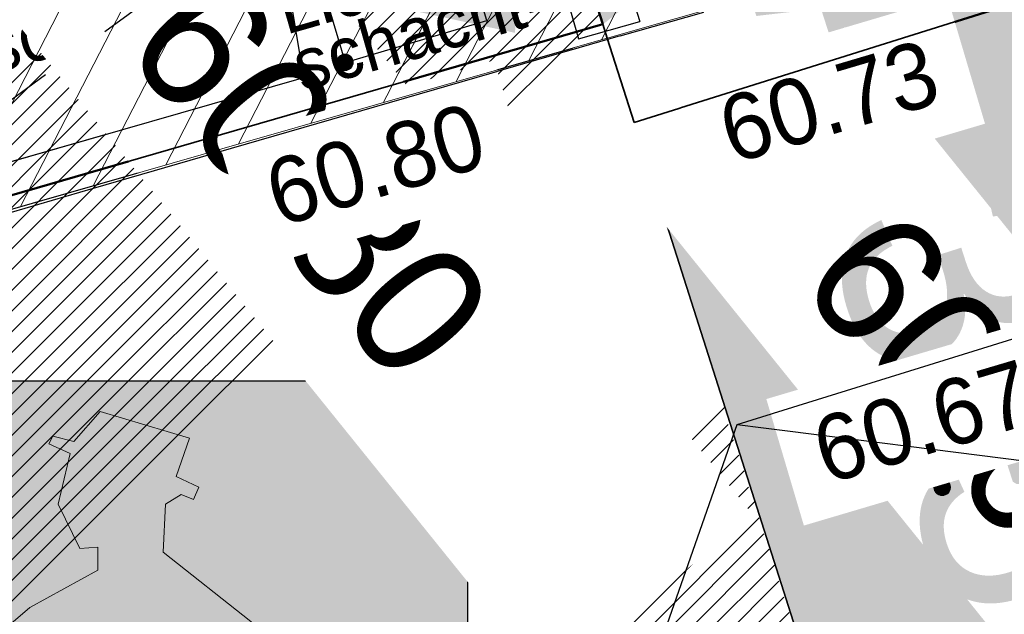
# Model space of a CAD drawing. Header units: millimetres. Extents: x 32365810 to 32368499, y 5620272 to 5622478.
# Tile 142 of 249: x 32366708.21 to 32366714.92, y 5620654.28 to 5620658.34. Entities that reach past the tile are written whole.
import ezdxf
from ezdxf import colors
from ezdxf.entities.mleader import LeaderData, LeaderLine
from ezdxf.math import Vec2, Vec3

# ---------------------------------------------------------------- set-up
doc = ezdxf.new("R2010")
doc.units = ezdxf.units.MM
for name, pattern in [('1000.100', [0]), ('1000.210', [0]), ('1600.1047', [0]), ('1600.2028', [0]), ('1600.2305', [0.75, 0.5, 0, 0, -0.25]), ('1600.2505', [0]), ('1600.2507', [0]), ('301', [1.5, 1, -0.5])]:
    doc.linetypes.add(name, pattern=pattern)
doc.layers.get('0').update_dxf_attribs({"color": 1, "linetype": 'CONTINUOUS'})
for name, color, linetype, true_color in [('_HB_Bemaßung', 7, 'CONTINUOUS', 0x000000), ('_HB_Text_TH_DN_FH', 7, 'CONTINUOUS', 0x000000), ('STRASSENVERKEHRSFLÄCHE_FA', 7, 'CONTINUOUS', 0xfff5bf)]:
    doc.layers.add(name, color=color, linetype=linetype, true_color=true_color)
for name, color, linetype in [('_K_Fahrbahnmarkierung', 251, 'CONTINUOUS'), ('_K_Gebäude', 251, 'CONTINUOUS'), ('_K_Höhen_ gemessen (NHN)', 251, 'CONTINUOUS'), ('_K_Lagebezeichnungen', 251, 'CONTINUOUS'), ('_K_Siedlungsflächen - Bauwerke u. Einrichtungen', 251, 'CONTINUOUS'), ('_K_Topographie_ örtl. Aufnahme', 251, 'CONTINUOUS'), ('BAULINIE_FA', 1, 'CONTINUOUS'), ('BESONDERE-VERKEHRSFLÄCHEN_B', 7, 'CONTINUOUS'), ('BESONDERE-VERKEHRSFLÄCHEN_FA', 40, 'CONTINUOUS'), ('PZV_BLOCKHINTERGRUND', 254, 'CONTINUOUS'), ('STRASSENBEGRENZUNG_FA', 72, 'CONTINUOUS'), ('STRASSENBEGRENZUNG_GL', 7, 'CONTINUOUS'), ('STRASSENBEGRENZUNG_SW', 7, 'CONTINUOUS'), ('UMGR_BESONDERE-VERKEHRSFLÄCHEN', 7, 'CONTINUOUS'), ('UMGR_STRASSENVERKEHRSFLÄCHE', 7, 'CONTINUOUS')]:
    doc.layers.add(name, color=color, linetype=linetype)
doc.layers.add('_K_Flurstücke_Grenzpunkte', color=251, linetype='CONTINUOUS', lineweight=50)
for name, color, linetype, transparency in [('Beschriftung Topographie', 7, 'CONTINUOUS', 0.75), ('Fahrbahnmarkierung', 7, 'CONTINUOUS', 0.75), ('Flurstücke_Grenzpunkte', 11, 'CONTINUOUS', 0.75), ('Gebäude', 31, 'CONTINUOUS', 0.75), ('Höhen_ gemessen (NHN)', 7, 'CONTINUOUS', 0.75), ('Höhentexte_ gemessen (NHN)', 7, 'CONTINUOUS', 0.75), ('Siedlungsflächen - Bauwerke u. Einrichtungen', 51, 'CONTINUOUS', 0.75), ('Symbole Topographie', 7, 'CONTINUOUS', 0.75), ('Topgraphie_ weitere örtliche Aufnahme', 7, 'CONTINUOUS', 0.75), ('Topographie_ örtl. Aufnahme', 7, 'CONTINUOUS', 0.75)]:
    doc.layers.add(name, color=color, linetype=linetype, transparency=transparency)
doc.styles.add('Arial', font='arial.ttf')
doc.styles.add('Beschriftung Topographie_ blau', font='GOTHIC.TTF')
doc.styles.add('Höhe NHN_ gemessen_ schwarz', font='GOTHIC.TTF')
doc.styles.add('Name - Bauwerken u. Einrichtungen - F 10', font='arialbd.ttf')

# ---------------------------------------------------------------- blocks, each defined once
blk = doc.blocks.new('PZV063E')
h = blk.add_hatch(color=256)
h.paths.add_polyline_path([(5, -5), (5, 5), (-5, 5), (-5, -5)])
h.paths.add_polyline_path([(-0.4367560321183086, 0.6387284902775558), (-0.8787119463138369, 1.078012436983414), (-2.199732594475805, 0.106614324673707), (-2.154083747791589, -0.2300873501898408), (-2.695641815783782, -0.3759662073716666), (-3.205754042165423, -0.2614039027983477), (-3.058435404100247, -0.04864533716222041), (-3.066402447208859, 0.2258822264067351), (-2.575340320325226, 0.5368370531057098), (-0.9712040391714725, 1.911584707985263), (-0.04301254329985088, 2.422627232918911), (-0.04301254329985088, 2.733582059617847), (-0.2885436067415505, 2.717216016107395), (-0.5831808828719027, 3.322759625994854), (-0.4194935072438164, 4.01013345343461), (-0.7114639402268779, 4.143449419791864), (-0.6569519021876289, 4.24695134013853), (-0.370387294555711, 4.173793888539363), (-0.01027506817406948, 4.582944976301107), (1.204586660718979, 4.222892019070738), (1.024530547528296, 3.699178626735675), (1.33131372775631, 3.552427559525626), (1.260960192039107, 3.385857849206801), (1.090005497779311, 3.453687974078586), (0.8772119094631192, 3.322759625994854), (0.8444744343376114, 2.668117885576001), (2.039876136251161, 1.722082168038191), (2.661888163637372, 0.9037799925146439), (3.02200039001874, -0.1436467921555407), (2.841944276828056, -0.2909411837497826), (3.04146041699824, -0.7196531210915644), (2.354678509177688, -0.8088285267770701), (2.269448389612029, -0.2123057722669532), (1.857840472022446, 0.8074851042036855), (1.254586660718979, 1.113343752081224), (1.5819614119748, -1.177902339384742), (2.056654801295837, -3.190925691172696), (2.400398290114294, -4.189254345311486), (2.236710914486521, -4.402012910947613), (1.843861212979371, -4.500209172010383), (0.92521879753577, -4.402012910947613), (1.292527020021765, -4.059164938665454), (0.1224624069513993, -1.298420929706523), (-1.039717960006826, -2.749042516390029), (-1.841786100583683, -3.616442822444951), (-2.103685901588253, -4.46747708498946), (-3.677766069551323, -4.254718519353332), (-2.924804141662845, -3.894665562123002)], flags=16)
at = {"layer": 'PZV_BLOCKHINTERGRUND'}
blk.add_hatch(color=256, dxfattribs=at).paths.add_polyline_path([(5, -5), (5, 5), (-5, 5), (-5, -5)])
at = {"color": 0}
blk.add_lwpolyline([(5, -5), (5, 5), (-5, 5), (-5, -5)], close=True, dxfattribs=at)
at = {"color": 0, "lineweight": 0}
blk.add_lwpolyline([(-0.8787119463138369, 1.078012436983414), (-0.4367560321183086, 0.6387284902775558), (-2.924804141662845, -3.894665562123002), (-3.677766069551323, -4.254718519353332), (-2.103685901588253, -4.46747708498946), (-1.841786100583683, -3.616442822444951), (-1.039717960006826, -2.749042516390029), (0.1224624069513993, -1.298420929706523), (1.292527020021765, -4.059164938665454), (0.92521879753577, -4.402012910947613), (1.843861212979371, -4.500209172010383), (2.236710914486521, -4.402012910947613), (2.400398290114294, -4.189254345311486), (2.056654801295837, -3.190925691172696), (1.5819614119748, -1.177902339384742), (1.254586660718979, 1.113343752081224), (1.857840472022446, 0.8074851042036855), (2.269448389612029, -0.2123057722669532), (2.354678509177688, -0.8088285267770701), (3.04146041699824, -0.7196531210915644), (2.841944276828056, -0.2909411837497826), (3.02200039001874, -0.1436467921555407), (2.661888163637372, 0.9037799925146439), (2.039876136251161, 1.722082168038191), (0.8444744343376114, 2.668117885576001), (0.8772119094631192, 3.322759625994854), (1.090005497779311, 3.453687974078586), (1.260960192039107, 3.385857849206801), (1.33131372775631, 3.552427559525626), (1.024530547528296, 3.699178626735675), (1.204586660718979, 4.222892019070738), (-0.01027506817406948, 4.582944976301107), (-0.370387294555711, 4.173793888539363), (-0.6569519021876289, 4.24695134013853), (-0.7114639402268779, 4.143449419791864), (-0.4194935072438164, 4.01013345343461), (-0.5831808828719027, 3.322759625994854), (-0.2885436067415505, 2.717216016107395), (-0.04301254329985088, 2.733582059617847), (-0.04301254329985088, 2.422627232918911), (-0.9712040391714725, 1.911584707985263), (-2.575340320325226, 0.5368370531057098), (-3.066402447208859, 0.2258822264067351), (-3.058435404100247, -0.04864533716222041), (-3.205754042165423, -0.2614039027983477), (-2.695641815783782, -0.3759662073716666), (-2.154083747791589, -0.2300873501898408), (-2.199732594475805, 0.106614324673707)], close=True, dxfattribs=at)
blk = doc.blocks.new('S1000.15')
at = {"color": 0, "lineweight": -2}
for p, q in [((-0.5, 0.05), (-0.485, 0.1)), ((0.495, 0.05), (-0.5, 0.05)), ((-0.5, -0.05), (-0.5, 0)), ((-0.5, 0), (0.5, 0)), ((-0.485, 0.1), (0.49, 0.1)), ((-0.475, 0.15), (-0.455, 0.2)), ((0.475, 0.15), (-0.475, 0.15)), ((-0.455, 0.2), (0.455, 0.2)), ((-0.43, 0.25), (-0.4, 0.3)), ((0.43, 0.25), (-0.43, 0.25)), ((-0.4, 0.3), (0.395, 0.3)), ((-0.355, 0.35), (-0.295, 0.4)), ((0.36, 0.35), (-0.355, 0.35)), ((-0.295, 0.4), (0.3, 0.4)), ((0.22, 0.45), (-0.215, 0.45)), ((0.3, 0.4), (0.22, 0.45)), ((0.395, 0.3), (0.36, 0.35)), ((0.455, 0.2), (0.43, 0.25)), ((0.49, 0.1), (0.475, 0.15)), ((0.5, 0), (0.495, 0.05)), ((0.495, -0.05), (-0.5, -0.05)), ((-0.475, -0.15), (-0.49, -0.1)), ((-0.49, -0.1), (0.485, -0.1)), ((0.475, -0.15), (-0.475, -0.15)), ((-0.43, -0.25), (-0.455, -0.2)), ((-0.455, -0.2), (0.46, -0.2)), ((0.425, -0.25), (-0.43, -0.25)), ((-0.355, -0.35), (-0.4, -0.3)), ((-0.4, -0.3), (0.395, -0.3)), ((0.345, -0.35), (-0.355, -0.35)), ((-0.205, -0.45), (-0.29, -0.4)), ((-0.29, -0.4), (0.285, -0.4)), ((0.2, -0.45), (-0.205, -0.45)), ((0.285, -0.4), (0.345, -0.35)), ((0.395, -0.3), (0.425, -0.25)), ((0.46, -0.2), (0.475, -0.15)), ((0.485, -0.1), (0.495, -0.05))]:
    blk.add_line(p, q, dxfattribs=at)
blk.add_circle((0, 0), 0.5, dxfattribs=at)
blk = doc.blocks.new('S1000.451')
at = {"color": 0, "lineweight": -2}
for radius in [0.5, 0.3]:
    blk.add_circle((0, 0), radius, dxfattribs=at)
blk = doc.blocks.new('O76')
at = {"layer": 'Gebäude', "color": 7, "linetype": '1600.2507', "lineweight": 18}
for p, q in [((32366209.861, 5622023.902), (32366212.361, 5622016.056)), ((32366212.391, 5622015.961), (32366219.119, 5622017.885)), ((32366212.361, 5622016.056), (32366212.391, 5622015.961))]:
    blk.add_line(p, q, dxfattribs=at)
blk = doc.blocks.new('O484')
at = {"layer": 'Gebäude', "color": 7, "linetype": '1600.2305', "lineweight": 18}
for p, q in [((32366219.119, 5622017.885), (32366212.391, 5622015.961)), ((32366212.391, 5622015.961), (32366212.361, 5622016.056))]:
    blk.add_line(p, q, dxfattribs=at)
blk = doc.blocks.new('O814')
at = {"layer": 'Flurstücke_Grenzpunkte', "color": 7, "linetype": '1600.2028', "lineweight": 35}
for p, q in [((32366207.829, 5622030.291), (32366212.361, 5622016.056)), ((32366212.575, 5622015.386), (32366215.775, 5622016.393)), ((32366212.361, 5622016.056), (32366212.391, 5622015.961)), ((32366212.391, 5622015.961), (32366212.575, 5622015.386))]:
    blk.add_line(p, q, dxfattribs=at)
blk = doc.blocks.new('O1788')
at = {"layer": 'Flurstücke_Grenzpunkte', "color": 7, "linetype": '1600.2028', "lineweight": 35}
for p in [(32366207.829, 5622030.291), (32366205.442, 5622014.053)]:
    blk.add_line(p, (32366212.361, 5622016.056), dxfattribs=at)
blk = doc.blocks.new('O1900')
at = {"layer": 'Flurstücke_Grenzpunkte', "color": 7, "linetype": '1600.2028', "lineweight": 35}
for p, q in [((32366212.575, 5622015.386), (32366215.775, 5622016.393)), ((32366205.442, 5622014.053), (32366212.361, 5622016.056)), ((32366212.361, 5622016.056), (32366212.391, 5622015.961)), ((32366212.391, 5622015.961), (32366212.575, 5622015.386))]:
    blk.add_line(p, q, dxfattribs=at)
blk = doc.blocks.new('O2458')
at = {"layer": 'Gebäude', "color": 7, "linetype": '1600.2505', "lineweight": 18}
for p, q in [((32366212.391, 5622015.961), (32366219.119, 5622017.885)), ((32366205.475, 5622013.973), (32366212.391, 5622015.961))]:
    blk.add_line(p, q, dxfattribs=at)
blk = doc.blocks.new('*X1171')
at = {"color": 253, "linetype": '1600.1047', "lineweight": 18, "true_color": 0xb2b2b2}
for p, q in [((32366210.867122, 5622015.522962), (32366216.213683, 5622025.921788)), ((32366211.361911, 5622015.665189), (32366216.57678, 5622025.80788)), ((32366210.372334, 5622015.380736), (32366215.709621, 5622025.761525)), ((32366209.877546, 5622015.238509), (32366215.205559, 5622025.601263)), ((32366209.382757, 5622015.096282), (32366214.701498, 5622025.441)), ((32366208.887969, 5622014.954056), (32366214.197436, 5622025.280738)), ((32366211.856699, 5622015.807416), (32366216.73881, 5622025.302908)), ((32366208.39318, 5622014.811829), (32366213.693375, 5622025.120475)), ((32366207.898392, 5622014.669603), (32366213.189313, 5622024.960212)), ((32366212.351488, 5622015.949642), (32366216.900841, 5622024.797936))]:
    blk.add_line(p, q, dxfattribs=at)

msp = doc.modelspace()

# ---------------------------------------------------------------- hatches: boundary and pattern name
at = {"layer": 'BESONDERE-VERKEHRSFLÄCHEN_FA'}
h = msp.add_hatch(dxfattribs=at)
h.set_pattern_fill('AWS_VBZF', color=256, scale=0.5, style=0, pattern_type=2)
h.set_pattern_definition([(45, (503.2695410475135, -1357.696340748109), (0, 7.071067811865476), [5.2, -4.8]), (45, (503.1281196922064, -1357.696340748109), (0, 7.071067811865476), [5.4, -4.6]), (45, (502.9866983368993, -1357.696340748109), (0, 7.071067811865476), [5.6, -4.4]), (45, (502.8452769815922, -1357.696340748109), (0, 7.071067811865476), [5.8, -4.2]), (45, (502.7038556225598, -1357.696340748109), (0, 7.071067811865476), [6, -4]), (45, (502.5624342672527, -1357.696340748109), (0, 7.071067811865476), [6.2, -3.8]), (45, (502.4210129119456, -1357.696340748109), (0, 7.071067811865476), [6.4, -3.6]), (45, (502.2795915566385, -1357.696340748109), (0, 7.071067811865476), [6.6, -3.4]), (45, (502.1381701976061, -1357.696340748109), (0, 7.071067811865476), [6.8, -3.2]), (45, (501.996748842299, -1357.696340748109), (0, 7.071067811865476), [7, -3]), (45, (501.8553274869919, -1357.696340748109), (0, 7.071067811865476), [7.2, -2.8]), (45, (501.7139061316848, -1357.696340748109), (0, 7.071067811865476), [7.4, -2.6]), (45, (501.5724847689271, -1357.696340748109), (0, 7.071067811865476), [7.6, -2.4]), (45, (501.4310634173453, -1357.696340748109), (0, 7.071067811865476), [7.8, -2.2]), (45, (501.2896420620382, -1357.696340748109), (0, 7.071067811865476), [8, -2]), (45, (501.1482207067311, -1357.696340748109), (0, 7.071067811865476), [8.2, -1.8]), (45, (501.0067993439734, -1357.696340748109), (0, 7.071067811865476), [8.4, -1.6]), (45, (500.8653779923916, -1357.696340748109), (0, 7.071067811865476), [8.6, -1.4]), (45, (500.7239566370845, -1357.696340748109), (0, 7.071067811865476), [8.8, -1.2]), (45, (500.5825352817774, -1357.696340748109), (0, 7.071067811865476), [9, -1]), (45, (500.4411139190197, -1357.696340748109), (0, 7.071067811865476), [9.2, -0.8]), (45, (500.2996925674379, -1357.696340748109), (0, 7.071067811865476), [9.4, -0.6]), (45, (500.1582712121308, -1357.696340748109), (0, 7.071067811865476), [9.6, -0.4]), (45, (500.0168498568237, -1357.696340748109), (7.071067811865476, 0), [9.8, -0.2]), (45, (503.4109624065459, -1357.696340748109), (7.071067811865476, 0), [5, -5]), (45, (499.8754285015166, -1357.696340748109), (7.071067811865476, 0), [10]), (45, (499.8754285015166, -1353.170857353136), (7.071067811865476, 0), [3.6, -6.4]), (45, (499.8754285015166, -1353.312278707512), (7.071067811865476, 0), [3.8, -6.2]), (45, (499.8754285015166, -1353.453700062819), (7.071067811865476, 0), [4, -6]), (45, (499.8754285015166, -1353.595121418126), (7.071067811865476, 0), [4.2, -5.8]), (45, (499.8754285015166, -1353.73654277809), (7.071067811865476, 0), [4.4, -5.6]), (45, (499.8754285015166, -1353.877964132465), (7.071067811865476, 0), [4.6, -5.4]), (45, (499.8754285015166, -1354.019385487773), (0, 7.071067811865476), [4.8, -5.2]), (45, (499.8754285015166, -1354.16080684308), (7.071067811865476, 0), [5, -5]), (45, (499.8754285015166, -1352.60517194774), (7.071067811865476, 0), [2.8, -7.2]), (45, (499.8754285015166, -1352.746593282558), (7.071067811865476, 0), [3, -7]), (45, (499.8754285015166, -1352.888014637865), (7.071067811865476, 0), [3.2, -6.8]), (45, (499.8754285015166, -1353.029435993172), (7.071067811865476, 0), [3.4, -6.6]), (45, (499.8754285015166, -1351.190958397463), (7.071067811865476, 0), [0.8, -9.2]), (45, (499.8754285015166, -1351.049537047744), (7.071067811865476, 0), [0.6, -9.4]), (45, (499.8754285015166, -1351.190958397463), (7.071067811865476, 0), [0.8, -9.2]), (45, (499.8754285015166, -1351.332379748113), (7.071067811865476, 0), [1, -9]), (45, (499.8754285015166, -1351.473801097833), (7.071067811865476, 0), [1.2, -8.8]), (45, (499.8754285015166, -1351.615222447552), (7.071067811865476, 0), [1.4, -8.6]), (45, (499.8754285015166, -1351.756643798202), (7.071067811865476, 0), [1.6, -8.4]), (45, (499.8754285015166, -1352.039486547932), (7.071067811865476, 0), [2, -8]), (45, (499.8754285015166, -1352.180907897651), (7.071067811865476, 0), [2.2, -7.8]), (45, (499.8754285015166, -1352.322329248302), (7.071067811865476, 0), [2.4, -7.6]), (45, (499.8754285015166, -1352.463750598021), (7.071067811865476, 0), [2.6, -7.4]), (45, (499.8754285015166, -1351.898065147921), (7.071067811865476, 0), [1.8, -8.2]), (45, (499.8754285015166, -1350.908115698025), (7.071067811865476, 0), [0.4, -9.6]), (45, (499.8754285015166, -1350.766694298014), (0, 7.071067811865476), [0.2, -9.8])])
edge = h.paths.add_edge_path(flags=0)
edge.add_line((32366710.8764285, 5620650.046659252), (32366712.3064285, 5620650.508659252))
edge.add_line((32366712.3064285, 5620650.508659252), (32366714.45956164, 5620651.169754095))
edge.add_line((32366714.45956164, 5620651.169754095), (32366711.39971296, 5620660.780730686))
edge.add_line((32366711.39971296, 5620660.780730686), (32366705.2674285, 5620656.306659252))
edge.add_line((32366705.2674285, 5620656.306659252), (32366700.2294285, 5620654.847659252))
edge.add_line((32366700.2294285, 5620654.847659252), (32366698.4244285, 5620654.324659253))
edge.add_line((32366698.4244285, 5620654.324659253), (32366705.54615068, 5620648.438264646))
edge.add_arc((32366705.59339054, 5620649.244430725), 0.8075489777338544, 266.6464071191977, 304.4687704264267)
edge.add_line((32366706.0504285, 5620648.578659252), (32366710.8764285, 5620650.046659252))
at = {"layer": 'STRASSENVERKEHRSFLÄCHE_FA'}
msp.add_hatch(color=256, dxfattribs=at).paths.add_polyline_path([(32366717.80558067, 5620652.197110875), (32366714.38044531, 5620662.955451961), (32366711.39971296, 5620660.780730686), (32366714.45956164, 5620651.169754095)], flags=0)

# ---------------------------------------------------------------- linework, layer by layer
at = {"layer": '_K_Fahrbahnmarkierung', "linetype": '1000.210'}
for p, q in [((32366713.1032565, 5620655.579942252), (32366720.1227095, 5620657.759311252)), ((32366711.2783455, 5620650.368739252), (32366713.1032565, 5620655.579942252)), ((32366713.1032565, 5620655.579942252), (32366723.6511055, 5620654.233563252))]:
    msp.add_line(p, q, dxfattribs=at)
at = {"layer": '_K_Flurstücke_Grenzpunkte', "linetype": '1600.2028', "lineweight": 35}
for p, q in [((32366712.4004285, 5620657.639659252), (32366715.6004285, 5620658.646659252)), ((32366705.2674285, 5620656.306659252), (32366712.1864285, 5620658.309659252)), ((32366712.1864285, 5620658.309659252), (32366712.2164285, 5620658.214659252)), ((32366712.2164285, 5620658.214659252), (32366712.4004285, 5620657.639659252))]:
    msp.add_line(p, q, dxfattribs=at)
at = {"layer": '_K_Flurstücke_Grenzpunkte', "linetype": '1600.2028'}
for points in [[(32366715.6004285, 5620658.646659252), (32366719.0724285, 5620659.740659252), (32366714.4474285, 5620674.150659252), (32366708.1544285, 5620677.504659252), (32366706.1434285, 5620674.038659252), (32366707.6544285, 5620672.544659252), (32366712.1864285, 5620658.309659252), (32366712.2164285, 5620658.214659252), (32366712.4004285, 5620657.639659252)], [(32366705.2674285, 5620656.306659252), (32366703.0124285, 5620663.907659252), (32366700.4234285, 5620666.392659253), (32366701.3374285, 5620667.468659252), (32366704.4134285, 5620671.089659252), (32366704.5714285, 5620671.275659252), (32366706.1434285, 5620674.038659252), (32366707.6544285, 5620672.544659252), (32366712.1864285, 5620658.309659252)]]:
    msp.add_lwpolyline(points, close=True, dxfattribs=at)
at = {"layer": '_K_Gebäude', "linetype": '1600.2305', "lineweight": 18}
msp.add_lwpolyline([(32366716.3354285, 5620668.269659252), (32366709.6864285, 5620666.155659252), (32366712.1864285, 5620658.309659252), (32366712.2164285, 5620658.214659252), (32366718.9444285, 5620660.138659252), (32366716.3354285, 5620668.269659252), (32366709.6864285, 5620666.155659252), (32366709.2444285, 5620668.879659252), (32366715.1174285, 5620672.063659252)], dxfattribs=at)
at = {"layer": '_K_Gebäude', "linetype": '1600.2505', "lineweight": -2}
msp.add_lwpolyline([(32366712.2164285, 5620658.214659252), (32366718.9444285, 5620660.138659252), (32366716.3354285, 5620668.269659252), (32366709.6864285, 5620666.155659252), (32366703.1544285, 5620663.955659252), (32366703.0124285, 5620663.907659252), (32366705.2674285, 5620656.306659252), (32366705.3004285, 5620656.226659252)], close=True, dxfattribs=at)
at = {"layer": '_K_Gebäude', "linetype": '1600.2507', "lineweight": 18}
msp.add_lwpolyline([(32366712.1864285, 5620658.309659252), (32366712.2164285, 5620658.214659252), (32366718.9444285, 5620660.138659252)], dxfattribs=at)
at = {"layer": '_K_Siedlungsflächen - Bauwerke u. Einrichtungen', "linetype": '1600.1047', "lineweight": 18}
for p, q in [((32366710.6925515, 5620657.776621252), (32366716.0391115, 5620668.175447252)), ((32366711.1873395, 5620657.918848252), (32366716.4022085, 5620668.061539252)), ((32366710.1977625, 5620657.634395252), (32366715.5350495, 5620668.015184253)), ((32366709.7029745, 5620657.492168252), (32366715.0309875, 5620667.854922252)), ((32366709.2081855, 5620657.349941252), (32366714.5269265, 5620667.694659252)), ((32366708.7133975, 5620657.207715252), (32366714.0228645, 5620667.534397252)), ((32366711.6821275, 5620658.061075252), (32366716.5642385, 5620667.556567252)), ((32366708.2186085, 5620657.065488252), (32366713.5188025, 5620667.374134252)), ((32366707.7238205, 5620656.923262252), (32366713.0147415, 5620667.213871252)), ((32366712.1769165, 5620658.203301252), (32366716.7262695, 5620667.051595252))]:
    msp.add_line(p, q, dxfattribs=at)
at = {"layer": '_K_Topographie_ örtl. Aufnahme', "linetype": '1000.100'}
msp.add_line((32366712.3044285, 5620658.229659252), (32366718.8913815, 5620660.097964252), dxfattribs=at)
msp.add_lwpolyline([(32366705.6834285, 5620656.662659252), (32366710.1484285, 5620657.945659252), (32366709.9904285, 5620658.898659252), (32366711.2814285, 5620659.281659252), (32366711.6908505, 5620658.388868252), (32366711.9486885, 5620658.462956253), (32366712.0217015, 5620658.208863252), (32366712.4386545, 5620658.328673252), (32366709.9741395, 5620666.209708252), (32366709.5799645, 5620666.580906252), (32366704.4486485, 5620671.133156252)], dxfattribs=at)
msp.add_lwpolyline([(32366711.2156265, 5620658.941916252), (32366710.2498055, 5620658.655386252), (32366710.4297305, 5620658.048902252), (32366711.3955515, 5620658.335432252)], close=True, dxfattribs=at)
at = {"layer": '_K_Topographie_ örtl. Aufnahme'}
msp.add_point((32366712.1353245, 5620658.241512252), dxfattribs=at)
at = {"layer": 'BAULINIE_FA', "const_width": 0.9}
msp.add_lwpolyline([(32366650.52612516, 5620695.913264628), (32366655.18344437, 5620690.106140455), (32366668.01208602, 5620679.978842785), (32366672.14679582, 5620676.566781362), (32366675.2377114, 5620674.01685099), (32366678.2988, 5620671.492777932), (32366681.35699157, 5620668.968445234), (32366689.05240899, 5620662.683104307), (32366693.4927201, 5620659.000016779), (32366697.32772304, 5620655.819014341), (32366698.52820586, 5620654.823238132), (32366700.10425237, 5620655.279898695), (32366705.06617978, 5620656.716868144), (32366730.4841433, 5620675.261634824), (32366719.42629581, 5620688.290529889), (32366711.00121278, 5620711.879698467)], dxfattribs=at)
at = {"layer": 'STRASSENBEGRENZUNG_FA', "const_width": 0.8}
msp.add_lwpolyline([(32366743.55077668, 5620661.858460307), (32366744.23427287, 5620659.794404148), (32366743.57388961, 5620659.595685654), (32366724.54196237, 5620653.847009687), (32366717.54453162, 5620651.698528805), (32366713.99929575, 5620662.834105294)], dxfattribs=at)
msp.add_lwpolyline([(32366711.78280898, 5620660.895963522), (32366714.96331695, 5620650.905996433), (32366712.42662397, 5620650.127133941), (32366710.99612737, 5620649.6649735), (32366706.16972654, 5620648.196851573, -0.02652581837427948), (32366705.4419221, 5620648.005465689), (32366698.16959274, 5620654.016343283)], format="xyb", dxfattribs=at)
at = {"layer": 'STRASSENBEGRENZUNG_GL'}
msp.add_lwpolyline([(32366711.40165942, 5620660.774616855), (32366714.45956164, 5620651.169754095), (32366712.3064285, 5620650.508659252), (32366710.8764285, 5620650.046659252), (32366706.0504285, 5620648.578659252, -0.01954646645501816), (32366705.54615068, 5620648.438264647), (32366698.4244285, 5620654.324659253)], format="xyb", dxfattribs=at)
at = {"layer": 'STRASSENBEGRENZUNG_SW', "const_width": 0.35}
msp.add_lwpolyline([(32366711.56841235, 5620660.827706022), (32366714.67995458, 5620651.054360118), (32366712.35901397, 5620650.341741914), (32366710.92879675, 5620649.879671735), (32366706.10263175, 5620648.411621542, -0.02268066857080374), (32366705.50121785, 5620648.248363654), (32366698.31293786, 5620654.189771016)], format="xyb", dxfattribs=at)
at = {"layer": 'Topgraphie_ weitere örtliche Aufnahme', "color": 7, "true_color": 0xffffff}
msp.add_point((32366712.1353225, 5620658.241511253, 60.755), dxfattribs=at)
at = {"layer": 'Topographie_ örtl. Aufnahme', "color": 7, "lineweight": 18}
msp.add_point((32366712.4944265, 5620658.233658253, 60.766), dxfattribs=at)
at = {"layer": 'UMGR_BESONDERE-VERKEHRSFLÄCHEN'}
msp.add_lwpolyline([(32366710.8764285, 5620650.046659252), (32366712.3064285, 5620650.508659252), (32366714.45956164, 5620651.169754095), (32366711.39971296, 5620660.780730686), (32366705.2674285, 5620656.306659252), (32366700.2294285, 5620654.847659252), (32366698.4244285, 5620654.324659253), (32366705.54615068, 5620648.438264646, 0.1665459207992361), (32366706.0504285, 5620648.578659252)], format="xyb", close=True, dxfattribs=at)
at = {"layer": 'UMGR_STRASSENVERKEHRSFLÄCHE'}
msp.add_lwpolyline([(32366717.80558067, 5620652.197110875), (32366714.38044531, 5620662.955451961), (32366711.39971296, 5620660.780730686), (32366714.45956164, 5620651.169754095)], close=True, dxfattribs=at)

# ---------------------------------------------------------------- block references
at = {"layer": '_K_Höhen_ gemessen (NHN)', "xscale": 0.1125, "yscale": 0.1125, "zscale": 0.1125}
for p in [(32366710.4297305, 5620658.048902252), (32366714.4994285, 5620655.150659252)]:
    msp.add_blockref('S1000.15', p, dxfattribs=at)
at = {"layer": 'BESONDERE-VERKEHRSFLÄCHEN_B', "xscale": 0.5, "yscale": 0.5, "zscale": 0.5}
msp.add_blockref('PZV063E', (32366708.76745849, 5620653.375037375), dxfattribs=at)
at = {"layer": 'Höhen_ gemessen (NHN)', "color": 7, "lineweight": 18, "xscale": 0.1125, "yscale": 0.1125, "zscale": 0.1125}
msp.add_blockref('S1000.15', (32366713.8584265, 5620657.335658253, 60.733), dxfattribs=at)
at = {"layer": 'Symbole Topographie', "color": 7, "lineweight": 18, "xscale": 0.375, "yscale": 0.375, "zscale": 0.375}
msp.add_blockref('S1000.451', (32366712.3880885, 5620655.395634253, 60.676), dxfattribs=at)

# ---------------------------------------------------------------- texts
at = {"layer": '_K_Lagebezeichnungen', "style": 'Name - Bauwerken u. Einrichtungen - F 10'}
msp.add_text('Franziskanerstraße', height=2, rotation=16.4704074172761, dxfattribs=at).set_placement((32366710.93715797, 5620646.689170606))

# ---------------------------------------------------------------- leaders
at = {"layer": '_K_Topographie_ örtl. Aufnahme'}
ml = msp.add_multileader_mtext('Standard', dxfattribs=at)
ml.set_content('Licht-\\Pschacht', color=256, style='Beschriftung Topographie_ blau')
ml.set_leader_properties(linetype='CONTINUOUS')
ml.build(insert=Vec2(0, 0))
ml.multileader.update_dxf_attribs({"has_dogleg": 0, "dogleg_length": 0, "arrow_head_size": 0})
ctx = ml.context
ctx.base_point, ctx.char_height, ctx.arrow_head_size, ctx.landing_gap_size, ctx.plane_origin = Vec3(32366711.63866802, 5620658.519142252), 0.35, 0, 0, Vec3(499.8254285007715, -1357.746340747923)
notes = []
notes.append((ctx, [(0, (1, 1, 0), (32366713.52524177, 5620658.519142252), (0, 0), 0, [(0, [(32366710.5981185, 5620658.465701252)], 0, [])])]))
ctx.mtext.insert, ctx.mtext.text_direction, ctx.mtext.rotation, ctx.mtext.line_spacing_factor = Vec3(32366707.81627065, 5620658.690537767), Vec3(0.9611085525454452, 0.2761708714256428), 0.2798077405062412, 0.69
for ctx, leaders in notes:
    for number, flags, end, landing, length, lines in leaders:
        leader = LeaderData()
        leader.index, (leader.has_last_leader_line, leader.has_dogleg_vector, leader.attachment_direction) = number, flags
        leader.last_leader_point, leader.dogleg_vector, leader.dogleg_length = Vec3(end), Vec3(landing), length
        for number, points, colour, breaks in lines:
            line = LeaderLine()
            line.index, line.vertices, line.color, line.breaks = number, Vec3.list(points), colors.encode_raw_color(colour), breaks
            leader.lines.append(line)
        ctx.leaders.append(leader)

# ---------------------------------------------------------------- next in the draw order: texts
at = {"layer": '_K_Höhen_ gemessen (NHN)', "char_height": 0.9, "width": 6.48035329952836, "attachment_point": 8, "rotation": 308.8633331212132, "line_spacing_factor": 0.69, "style": 'Höhe NHN_ gemessen_ schwarz', "bg_fill": 2}
for s, insert in [('60.80', (32366709.83600911, 5620656.976616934)), ('60.67', (32366714.4322805, 5620655.377166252))]:
    msp.add_mtext(s, dxfattribs=dict(at, insert=insert))

# ---------------------------------------------------------------- next in the draw order: linework, layer by layer
at = {"layer": '_HB_Text_TH_DN_FH', "color": 216, "linetype": '301', "lineweight": 30}
msp.add_lwpolyline([(32366706.37015223, 5620656.492266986), (32366730.61505868, 5620674.181179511)], dxfattribs=at)

# ---------------------------------------------------------------- next in the draw order: block references
at = {"layer": 'Höhen_ gemessen (NHN)', "color": 7, "lineweight": 18, "xscale": 0.1125, "yscale": 0.1125, "zscale": 0.1125}
for p in [(32366710.4297285, 5620658.048901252, 60.804), (32366714.4994265, 5620655.150658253, 60.674)]:
    msp.add_blockref('S1000.15', p, dxfattribs=at)

# ---------------------------------------------------------------- next in the draw order: texts
at = {"layer": '_HB_Bemaßung', "linetype": 'ByBlock', "insert": (32366714.5873405, 5620659.053781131), "char_height": 1.5, "width": 7.454373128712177, "attachment_point": 1, "rotation": 287.79957617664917, "style": 'Arial'}
msp.add_mtext('# 3,5', dxfattribs=at)

# ---------------------------------------------------------------- next in the draw order: leaders
at = {"layer": 'Beschriftung Topographie', "color": 142, "lineweight": 25, "true_color": 0x0087cd}
ml = msp.add_multileader_mtext('Standard', dxfattribs=at)
ml.set_content('Licht-\\Pschacht', color=(0, 135, 205), style='Beschriftung Topographie_ blau')
ml.set_leader_properties(linetype='CONTINUOUS')
ml.build(insert=Vec2(0, 0))
ml.multileader.update_dxf_attribs({"has_dogleg": 0, "dogleg_length": 0, "arrow_head_size": 0})
ctx = ml.context
ctx.base_point, ctx.char_height, ctx.arrow_head_size, ctx.landing_gap_size, ctx.plane_origin = Vec3(32366709.9779125, 5620658.400755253), 0.35, 0, 0, Vec3(499.8254265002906, -1357.746341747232)
notes = []
notes.append((ctx, [(0, (1, 1, 0), (32366711.86448626, 5620658.400755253), (0, 0), 0, [(0, [(32366710.5981165, 5620658.465700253)], 0, [])])]))
ctx.mtext.insert, ctx.mtext.text_direction, ctx.mtext.rotation, ctx.mtext.line_spacing_factor = Vec3(32366709.92866265, 5620658.572150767), Vec3(0.9611085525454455, 0.2761708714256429), 0.2798077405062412, 0.69
for ctx, leaders in notes:
    for number, flags, end, landing, length, lines in leaders:
        leader = LeaderData()
        leader.index, (leader.has_last_leader_line, leader.has_dogleg_vector, leader.attachment_direction) = number, flags
        leader.last_leader_point, leader.dogleg_vector, leader.dogleg_length = Vec3(end), Vec3(landing), length
        for number, points, colour, breaks in lines:
            line = LeaderLine()
            line.index, line.vertices, line.color, line.breaks = number, Vec3.list(points), colors.encode_raw_color(colour), breaks
            leader.lines.append(line)
        ctx.leaders.append(leader)

# ---------------------------------------------------------------- next in the draw order: texts
at = {"layer": 'Höhentexte_ gemessen (NHN)', "color": 7, "lineweight": 25, "char_height": 0.45, "rotation": 16.51246735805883, "line_spacing_factor": 0.69, "style": 'Höhe NHN_ gemessen_ schwarz', "bg_fill": 2}
for s, insert, attachment_point in [('60.73', (32366713.7912785, 5620657.562165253, 60.733), 8), ('60.80', (32366710.5718265, 5620657.569570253, 60.804), 2), ('60.67', (32366714.4322785, 5620655.377165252, 60.674), 8)]:
    msp.add_mtext(s, dxfattribs=dict(at, insert=insert, attachment_point=attachment_point))

# ---------------------------------------------------------------- next in the draw order: block references
at = {"layer": 'Gebäude', "color": 7, "true_color": 0xffffff}
for name in ['O76', 'O484']:
    msp.add_blockref(name, (499.8254265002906, -1357.746341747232), dxfattribs=at)

# ---------------------------------------------------------------- next in the draw order: block references
at = {"layer": 'Flurstücke_Grenzpunkte', "color": 7, "true_color": 0xffffff}
msp.add_blockref('O814', (499.8254265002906, -1357.746341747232), dxfattribs=at)

# ---------------------------------------------------------------- next in the draw order: block references
msp.add_blockref('O1788', (499.8254265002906, -1357.746341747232), dxfattribs=at)

# ---------------------------------------------------------------- next in the draw order: block references
msp.add_blockref('O1900', (499.8254265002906, -1357.746341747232), dxfattribs=at)

# ---------------------------------------------------------------- next in the draw order: linework, layer by layer
at = {"layer": 'Fahrbahnmarkierung', "color": 253, "linetype": '1000.210', "lineweight": 25, "true_color": 0x999999}
for p, q in [((32366711.2783435, 5620650.368738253, 60.584), (32366713.1032545, 5620655.579941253, 60.674)), ((32366713.1032545, 5620655.579941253, 60.674), (32366723.6511035, 5620654.233562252, 60.594))]:
    msp.add_line(p, q, dxfattribs=at)

# ---------------------------------------------------------------- next in the draw order: block references
at = {"layer": 'Gebäude', "color": 7, "true_color": 0xffffff}
msp.add_blockref('O2458', (499.8254265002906, -1357.746341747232), dxfattribs=at)

# ---------------------------------------------------------------- next in the draw order: linework, layer by layer
at = {"layer": 'Fahrbahnmarkierung', "color": 253, "linetype": '1000.210', "lineweight": 25, "true_color": 0x999999}
msp.add_line((32366713.1032545, 5620655.579941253, 60.674), (32366720.1227075, 5620657.759310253, 60.724), dxfattribs=at)
at = {"layer": 'Topographie_ örtl. Aufnahme', "color": 142, "linetype": '1000.100', "lineweight": 25, "true_color": 0x0087cd}
for p, q in [((32366709.9741375, 5620666.209707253, 60.763), (32366712.4386525, 5620658.328672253, 60.821)), ((32366711.3955495, 5620658.335431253, 60.805), (32366711.2156245, 5620658.941915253, 60.809)), ((32366710.1484265, 5620657.945658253, 60.815), (32366709.9904265, 5620658.898658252, 60.836)), ((32366710.2498035, 5620658.655385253, 60.805), (32366710.4297285, 5620658.048901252, 60.804)), ((32366711.9486865, 5620658.462955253, 60.813), (32366712.0216995, 5620658.208862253, 60.804)), ((32366710.4297285, 5620658.048901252, 60.804), (32366711.3955495, 5620658.335431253, 60.805)), ((32366712.0216995, 5620658.208862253, 60.804), (32366712.4386525, 5620658.328672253, 60.821)), ((32366712.3044265, 5620658.229658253, 60.66), (32366712.8746135, 5620658.391384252, 60.7)), ((32366712.3044265, 5620658.229658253, 60.66), (32366708.7134265, 5620657.188658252, 60.737)), ((32366705.6834265, 5620656.662658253, 60.812), (32366710.1484265, 5620657.945658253, 60.815)), ((32366708.7134265, 5620657.188658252, 60.737), (32366705.2894265, 5620656.181658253, 60.709))]:
    msp.add_line(p, q, dxfattribs=at)

# ---------------------------------------------------------------- next in the draw order: block references
at = {"layer": 'Siedlungsflächen - Bauwerke u. Einrichtungen', "color": 7, "true_color": 0xffffff}
msp.add_blockref('*X1171', (499.8254265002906, -1357.746341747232), dxfattribs=at)

doc.saveas('drawing.dxf')
